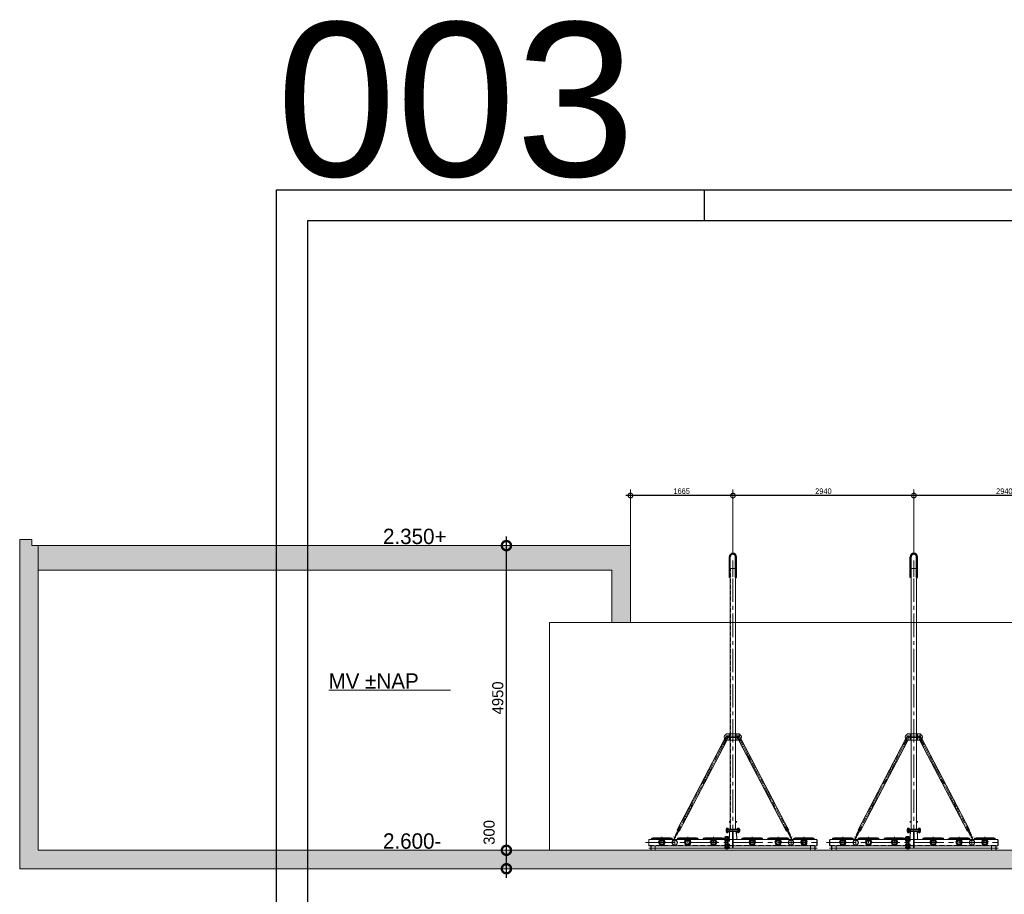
# Model space of a CAD drawing. Extents: x 928609 to 993508, y -1024491 to -979674.
# Tile 15 of 39: x 928609 to 944609, y -993885 to -979674. Entities that reach past the tile are written whole.
import ezdxf

# ---------------------------------------------------------------- set-up
doc = ezdxf.new("R2010")
doc.units = 0
for name, pattern in [('CENTER', [50.8, 31.75, -6.35, 6.35, -6.35]), ('CENTER2', [28.575, 19.05, -3.175, 3.175, -3.175]), ('HIDDEN2', [4.7625, 3.175, -1.5875])]:
    doc.linetypes.add(name, pattern=pattern)
doc.layers.get('0').update_dxf_attribs({"linetype": 'CONTINUOUS'})
doc.layers.get('Defpoints').update_dxf_attribs({"linetype": 'CONTINUOUS'})
for name, color, linetype, lineweight in [('25', 2, 'CONTINUOUS', 9), ('50', 7, 'CONTINUOUS', 9), ('hartkort', 12, 'CENTER2', 5), ('HKR300', 3, 'CONTINUOUS', 9), ('JAKOVIIVA', 6, 'CENTER', 9), ('maatvoering', 1, 'CONTINUOUS', 5), ('MEMBRANE', 7, 'CONTINUOUS', 9), ('PUTKI90', 4, 'CONTINUOUS', 9), ('RENGAS', 7, 'CONTINUOUS', 9), ('streepkort', 253, 'HIDDEN2', 5)]:
    doc.layers.add(name, color=color, linetype=linetype, lineweight=lineweight)
for name, color, linetype in [('Beluchtingstank', 253, 'CONTINUOUS'), ('INSTALLATIE', 6, 'CONTINUOUS'), ('KADER', 1, 'CONTINUOUS'), ('MAAT', 10, 'CONTINUOUS'), ('TEKST', 4, 'CONTINUOUS')]:
    doc.layers.add(name, color=color, linetype=linetype)
doc.styles.add('MEM01111', font='ARIAL.TTF')
doc.styles.add('TAUW-ISOCP', font='tcb_isocp.shx')
doc.dimstyles.new('tzu18-dot_^100', dxfattribs={"dimscale": 100, "dimtxt": 1.8, "dimasz": 3, "dimexe": 2, "dimexo": 0, "dimgap": 0.5, "dimtad": 1, "dimzin": 0, "dimdsep": 46, "dimtxsty": 'TAUW-ISOCP', "dimblk": 'DOTSMALL', "dimcen": 2, "dimdle": 1.5, "dimclre": 8, "dimazin": 0, "dimtp": 1, "dimtm": 1, "dimtfac": 1, "dimtix": 1, "dimtmove": 1, "dimatfit": 3, "dimldrblk": 'DOTSMALL', "dimfxl": 1, "dimtvp": 0.5, "dimtolj": 1, "dimtzin": 0, "dimlwd": -1, "dimlwe": 5, "dimarcsym": 0})
pattern_1 = [(45, (-175.0766, -845.5357), (-2.245064, 2.245064), [])]
pattern_2 = [(45, (-175.0766, -876.5876), (-2.245064, 2.245064), [])]
pattern_3 = [(45, (-175.0766, -876.5876), (-1.767767, 1.767767), [])]

# ---------------------------------------------------------------- blocks, each defined once
blk = doc.blocks.new('A0_KADER')
at = {"layer": 'KADER'}
blk.add_line((139, 841), (139, 831), dxfattribs=at)
at = {"layer": 'KADER', "color": 110}
blk.add_lwpolyline([(0, 0), (0, 841), (1189, 841), (1189, 0)], close=True, dxfattribs=at)
at = {"layer": 'KADER'}
blk.add_lwpolyline([(10, 10), (1179, 10), (1179, 831), (10, 831)], close=True, dxfattribs=at)
blk = doc.blocks.new('_DotSmall')
at = {"color": 0, "linetype": 'ByBlock', "const_width": 0.5}
blk.add_lwpolyline([(-0.0625, 0, 1), (0.0625, 0, 1)], format="xyb", close=True, dxfattribs=at)
blk = doc.blocks.new('A$C7DCC26D2')
at = {"linetype": 'Continuous', "lineweight": 20}
h = blk.add_hatch(dxfattribs=at)
h.set_pattern_fill('ANSI31,_O', color=256)
h.set_pattern_definition(pattern_2)
h.paths.add_polyline_path([(7, 72), (0, 72), (0, 70), (7, 70)])
h.paths.add_polyline_path([(0, 72), (-7, 72), (-7, 70), (0, 70)])
h = blk.add_hatch(color=256, dxfattribs=at)
h.dxf.hatch_style = 1
h.paths.add_polyline_path([(-6, 58, 1), (6, 58, 1)])
h.paths.add_polyline_path([(-5, 53, 1), (-7, 53, 0.376647), (-6, 53, -0.001738), (-6, 53, 0.314666)])
h.paths.add_polyline_path([(7, 53, 1), (5, 53, 0.325994), (6, 53, -0.001437), (6, 53, 0.389116)])
at = {"layer": 'HKR300', "linetype": 'Continuous', "lineweight": 20}
h = blk.add_hatch(dxfattribs=at)
h.set_pattern_fill('ANSI31,_O', color=256)
h.set_pattern_definition(pattern_2)
h.paths.add_polyline_path([(-156, 71), (-143, 71), (-143, 75), (-157, 73, 0.081922), (-158, 73), (-166, 70, 0.311205), (-168, 67), (-168, 55), (-166, 55), (-166, 63), (-160, 63), (-160, 55), (-153, 55), (-153, 58, 0.414214), (-154, 59), (-156, 59, -0.414214), (-156, 60)])
h.paths.add_polyline_path([(-160, 68), (-160, 65), (-166, 65), (-166, 66)], flags=16)
h.paths.add_polyline_path([(158, 73, 0.081922), (157, 73), (143, 75), (143, 71), (156, 71), (156, 60, -0.414214), (156, 59), (154, 59, 0.414214), (153, 58), (153, 55), (159, 55), (159, 63), (166, 63), (166, 55), (168, 55), (168, 67, 0.311205), (166, 70)])
h.paths.add_polyline_path([(159, 68), (166, 66), (166, 65), (159, 65)], flags=16)
h = blk.add_hatch(dxfattribs=at)
h.set_pattern_fill('ANSI31,_O', color=256, scale=0.8, angle=45)
h.set_pattern_definition([(90, (-175.0766, -876.5876), (-2.54, 4e-16), [])])
h.paths.add_polyline_path([(-137, 72, -0.149451), (-132, 73), (-132, 75), (-137, 75), (-143, 71), (-150, 71, 0.236126), (-154, 67), (-154, 65), (-152, 65), (-152, 67, -0.201712), (-150, 69), (-146, 69, -0.195694), (-144, 67)])
h.paths.add_polyline_path([(150, 71), (143, 71), (143, 71), (137, 75), (132, 75), (132, 73, -0.149451), (137, 72), (144, 67, -0.195694), (146, 69), (150, 69, -0.201712), (152, 67), (152, 65), (154, 65), (154, 67, 0.236126)])
at = {"layer": 'MEMBRANE', "linetype": 'Continuous', "lineweight": 20}
h = blk.add_hatch(dxfattribs=at)
h.set_pattern_fill('ANSI31', color=256, style=0)
h.set_pattern_definition([(45, (-175.0766, -806.8603), (-2.245064, 2.245064), [])])
h.paths.add_polyline_path([(132, 72, -0.149451), (136, 70), (144, 65), (144, 65, 0.284171), (146, 62, -0.541229), (147, 62, 2.106948), (145, 67), (137, 72, 0.149451), (132, 73), (-132, 73, 0.149451), (-137, 72), (-144, 67), (-145, 67, 2.106948), (-147, 62, -0.541229), (-146, 62, 0.284171), (-144, 65), (-136, 70, -0.149451), (-132, 72)])
at = {"layer": 'RENGAS', "lineweight": 20}
h = blk.add_hatch(dxfattribs=at)
h.set_pattern_fill('ANSI31', color=256, scale=20, style=0)
h.set_pattern_definition(pattern_3)
h.paths.add_polyline_path([(136, 70, 0.149451), (132, 72), (13, 72, 0.414214), (12, 71), (12, 52), (15, 52), (15, 68, -0.414214), (16, 69), (133, 69, -0.149451), (134, 69), (141, 64, 0.403756), (150, 58), (150, 55), (152, 55), (152, 58, -0.414214), (153, 59), (156, 59, 0.414214), (156, 60), (156, 62), (154, 63), (151, 63, -0.316988), (147, 61, 0.129742), (147, 62, -0.055989), (146, 62, 0.129742), (146, 62, -0.292964), (144, 65)])
h.paths.add_polyline_path([(-12, 71, 0.414214), (-13, 72), (-132, 72, 0.149451), (-136, 70), (-144, 65, -0.292964), (-146, 62, 0.129742), (-146, 62, -0.055989), (-147, 62, 0.129742), (-147, 61, -0.316988), (-151, 63), (-154, 63), (-156, 62), (-156, 60, 0.414214), (-156, 59), (-154, 59), (-153, 59, -0.414214), (-152, 58), (-152, 55), (-150, 55), (-150, 58, 0.403756), (-141, 64), (-134, 69, -0.149451), (-133, 69), (-16, 69, -0.414214), (-15, 68), (-15, 54), (-12, 55)])
at = {"layer": 'RENGAS', "linetype": 'Continuous', "lineweight": 20}
h = blk.add_hatch(dxfattribs=at)
h.set_pattern_fill('ANSI31', color=256, scale=0.8, angle=10, style=0)
h.set_pattern_definition([(55, (-175.0766, -845.5357), (-2.080646, 1.456884), [])])
h.paths.add_polyline_path([(48, 0), (52, 16, 0.414214), (48, 19), (44, 19), (44, 16), (49, 17, -0.414214), (50, 16), (50, 15, -0.233878), (50, 14), (45, 0, -0.414214), (0, -45), (0, -48, 0.414214)])
h.paths.add_polyline_path([(-45, 0), (-50, 14, -0.233878), (-50, 15), (-50, 16, -0.414214), (-49, 17), (-44, 16), (-44, 19), (-48, 19, 0.414214), (-52, 16), (-48, 0, 0.414214), (0, -48), (0, -45, -0.414214)])
h = blk.add_hatch(dxfattribs=at)
h.set_pattern_fill('ANSI31', color=256, style=0)
h.set_pattern_definition(pattern_1)
h.paths.add_polyline_path([(-5, 41), (-5, 45, 0.945824), (0, -45), (0, -41, -0.940667)])
h.paths.add_polyline_path([(5, 45), (5, 41, -0.940667), (0, -41), (0, -45, 0.945824)])
h = blk.add_hatch(dxfattribs=at)
h.set_pattern_fill('ANSI31', color=256, style=0)
h.set_pattern_definition(pattern_1)
h.paths.add_polyline_path([(-44, 8, -0.057704), (-41, 18), (-41, 69), (-44, 69)])
h.paths.add_polyline_path([(41, 18, -0.057704), (44, 8), (44, 69), (41, 69)])
at = {"layer": 'RENGAS', "lineweight": 20}
h = blk.add_hatch(dxfattribs=at)
h.set_pattern_fill('ANSI31', color=256, scale=20, style=0)
h.set_pattern_definition(pattern_3)
h.paths.add_polyline_path([(5, 49), (5, 49), (5, 46, -0.068269), (15, 44), (15, 52), (12, 52), (12, 48, 0.03535)])
h.paths.add_polyline_path([(-5, 49), (-5, 49, 0.03535), (-12, 48), (-12, 55), (-15, 54), (-15, 44, -0.068269), (-5, 46)])
h = blk.add_hatch(dxfattribs=at)
h.set_pattern_fill('ANSI31', color=256, style=0)
h.set_pattern_definition([(45, (-175.07664, -876.58759), (-0.088388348, 0.088388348), [])])
h.paths.add_polyline_path([(8, 44, -0.340936), (8, 45, -1), (9, 45, -0.268722), (9, 44, -0.037083), (15, 42), (15, 44, 0.068269), (5, 46), (5, 45, -0.01677)])
h.paths.add_polyline_path([(-5, 45), (-5, 46, 0.068269), (-15, 44), (-15, 42, -0.057186)])
at = {"lineweight": 20}
for points in [[(-137, 75), (-143, 71)], [(137, 75), (143, 71)]]:
    blk.add_lwpolyline(points, dxfattribs=at)
at = {"layer": 'HKR300', "lineweight": 20}
for p, q in [((-166, 55), (-168, 55)), ((-160, 68), (-166, 66)), ((-166, 65), (-166, 66)), ((-166, 55), (-166, 63)), ((-160, 65), (-160, 68)), ((-160, 55), (-160, 63)), ((-153, 55), (-160, 55)), ((-143, 71), (-143, 75)), ((143, 71), (143, 75)), ((153, 55), (159, 55)), ((159, 68), (166, 66)), ((159, 65), (159, 68)), ((159, 55), (159, 63)), ((166, 65), (166, 66)), ((166, 55), (166, 63)), ((166, 55), (168, 55))]:
    blk.add_line(p, q, dxfattribs=at)
for points in [[(-168, 55), (-168, 67, -0.311205), (-166, 70), (-158, 73, -0.081922), (-157, 73), (-143, 75)], [(-153, 55), (-153, 58, 0.414214), (-154, 59), (-156, 59, -0.414214), (-156, 60), (-156, 71)], [(168, 55), (168, 67, 0.311205), (166, 70), (158, 73, 0.081922), (157, 73), (143, 75)], [(153, 55), (153, 58, -0.414214), (154, 59), (156, 59, 0.414214), (156, 60), (156, 71)]]:
    blk.add_lwpolyline(points, format="xyb", dxfattribs=at)
for points in [[(-160, 65), (-166, 65)], [(-160, 63), (-166, 63)], [(-166, 55), (-44, 55)], [(-143, 71), (-156, 71)], [(168, 55), (44, 55)], [(143, 71), (156, 71)], [(159, 65), (166, 65)], [(159, 63), (166, 63)]]:
    blk.add_lwpolyline(points, dxfattribs=at)
for centre, radius, start, end in [((-1, 9), 37.8, 95.3916, 111.0135), ((0, 0), 45, 96.3794, 109.4712), ((1, 9), 37.8, 68.9865, 84.6084), ((0, 0), 45, 70.5288, 83.6206)]:
    blk.add_arc(centre, radius, start, end, dxfattribs=at)
at = {"layer": 'JAKOVIIVA', "lineweight": 20}
blk.add_line((0, -55), (0, 95), dxfattribs=at)
at = {"layer": 'MEMBRANE', "lineweight": 20}
for p, q in [((-145, 67), (-137, 72)), ((-144, 65), (-136, 70)), ((-132, 73), (132, 73)), ((-132, 72), (132, 72)), ((-7, 70), (7, 70)), ((-2, 68), (-2, 70)), ((-2, 68), (2, 68)), ((2, 68), (2, 70)), ((144, 65), (136, 70)), ((145, 67), (137, 72))]:
    blk.add_line(p, q, dxfattribs=at)
for centre, radius, start, end in [((-148, 65), 3.75, 22.6692, 357.3823), ((-132, 64), 9.5, 90, 124), ((-132, 64), 8, 90, 124), ((132, 64), 9.5, 56, 90), ((132, 64), 8, 56, 90), ((148, 65), 3.75, 182.6177, 157.3308)]:
    blk.add_arc(centre, radius, start, end, dxfattribs=at)
at = {"layer": 'PUTKI90', "lineweight": 20}
for p, q in [((-156, 62), (-154, 63)), ((-156, 60), (-156, 62)), ((-153, 59), (-156, 59)), ((-152, 55), (-152, 58)), ((-150, 55), (-152, 55)), ((-144, 65), (-136, 70)), ((-141, 64), (-134, 69)), ((-133, 69), (-16, 69)), ((-132, 72), (-13, 72)), ((-15, 42), (-15, 68)), ((-12, 48), (-12, 71)), ((-8, 48), (-8, 72)), ((-7, 53), (-7, 72)), ((7, 53), (7, 72)), ((8, 48), (8, 72)), ((12, 48), (12, 71)), ((13, 72), (132, 72)), ((15, 42), (15, 68)), ((16, 69), (133, 69)), ((141, 64), (134, 69)), ((144, 65), (136, 70)), ((150, 55), (152, 55)), ((152, 55), (152, 58)), ((153, 59), (156, 59)), ((156, 62), (154, 63)), ((156, 60), (156, 62))]:
    blk.add_line(p, q, dxfattribs=at)
for points in [[(-154, 63), (-151, 63)], [(-150, 55), (-150, 58)], [(-5, 49), (5, 49)], [(150, 55), (150, 58)], [(154, 63), (151, 63)]]:
    blk.add_lwpolyline(points, dxfattribs=at)
for centre, radius, start, end in [((-156, 60), 1, 180, 270), ((-153, 58), 1, 0, 90), ((-148, 65), 4, 210, 280.352), ((-148, 65), 7, 257.6264, 345.5731), ((-147, 61), 0.5, 21.1019, 193.9353), ((-148, 65), 4, 294.6852, 0), ((-132, 64), 8, 90, 124), ((-133, 68), 1, 90, 124), ((-16, 68), 1, 0, 90), ((-13, 71), 1, 0, 90), ((0, 1), 48, 96.3794, 104.4775), ((0, 0), 53, 93.6934, 98.4629), ((0, 0), 53, 81.5371, 86.3066), ((0, 1), 48, 75.5225, 83.6206), ((13, 71), 1, 90, 180), ((16, 68), 1, 90, 180), ((132, 64), 8, 56, 90), ((133, 68), 1, 56, 90), ((148, 65), 7, 194.4269, 282.3736), ((148, 65), 4, 180, 245.3148), ((147, 61), 0.5, 346.0647, 158.8981), ((148, 65), 4, 259.648, 330), ((153, 58), 1, 90, 180), ((156, 60), 1, 270, 0)]:
    blk.add_arc(centre, radius, start, end, dxfattribs=at)
at = {"layer": 'RENGAS', "lineweight": 20}
for p, q in [((-154, 65), (-154, 67)), ((-143, 71), (-150, 71)), ((-144, 67), (-137, 72)), ((-5, 37), (-5, 49)), ((-5, 37), (5, 37)), ((5, 37), (5, 49)), ((144, 67), (137, 72)), ((143, 71), (150, 71)), ((154, 65), (154, 67))]:
    blk.add_line(p, q, dxfattribs=at)
at = {"layer": 'RENGAS', "color": 2, "lineweight": 20}
for p, q in [((-49, 17), (-44, 16)), ((-48, 19), (-44, 19)), ((-48, 19), (-44, 19)), ((48, 19), (44, 19)), ((48, 19), (44, 19)), ((49, 17), (44, 16))]:
    blk.add_line(p, q, dxfattribs=at)
at = {"layer": 'RENGAS', "lineweight": 20}
for points in [[(-152, 65), (-154, 65)], [(-152, 67), (-152, 65)], [(-146, 69), (-150, 69)], [(-132, 75), (-132, 73)], [(132, 75), (132, 73)], [(146, 69), (150, 69)], [(152, 67), (152, 65)], [(152, 65), (154, 65)]]:
    blk.add_lwpolyline(points, dxfattribs=at)
at = {"layer": 'RENGAS', "color": 2, "lineweight": 20}
for points in [[(-137, 75), (137, 75)], [(-48, 0), (-52, 16)], [(-45, 0), (-50, 15)], [(-44, 8), (-44, 69)], [(-41, 18), (-41, 69)], [(41, 18), (41, 69)], [(44, 8), (44, 69)], [(45, 0), (50, 15)], [(48, 0), (52, 16)]]:
    blk.add_lwpolyline(points, dxfattribs=at)
for points in [[(-50, 16), (-50, 15, 0.414214), (-49, 14), (-44, 13)], [(50, 16), (50, 15, -0.414214), (49, 14), (44, 13)]]:
    blk.add_lwpolyline(points, format="xyb", dxfattribs=at)
at = {"layer": 'RENGAS', "lineweight": 20}
for centre, radius in [((-6, 53), 0.773), ((0, 58), 6), ((6, 53), 0.773)]:
    blk.add_circle(centre, radius, dxfattribs=at)
for centre, radius, start, end in [((-148, 65), 5.85, 108.4287, 161.5713), ((-148, 65), 4.05, 112.1916, 157.8084), ((-148, 65), 4.05, 23.5184, 67.8084), ((-132, 64), 9.5, 90, 124), ((132, 64), 9.5, 56, 90), ((148, 65), 4.05, 112.1916, 156.4816), ((148, 65), 5.85, 18.4287, 71.5713), ((148, 65), 4.05, 22.1916, 67.8084)]:
    blk.add_arc(centre, radius, start, end, dxfattribs=at)
at = {"layer": 'RENGAS', "color": 2, "lineweight": 20}
for centre, radius, start, end in [((-49, 16), 3.5, 81.5849, 171.5849), ((-49, 16), 1, 81.5849, 171.5849), ((0, 0), 47.5, 180, 0), ((0, 0), 45, 96.3794, 83.6206), ((0, 0), 41, 97.0047, 82.9953), ((49, 16), 3.5, 8.4151, 98.4151), ((49, 16), 1, 8.4151, 98.4151)]:
    blk.add_arc(centre, radius, start, end, dxfattribs=at)
at = {"lineweight": 20, "xscale": 12.50000000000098, "yscale": 12.5, "zscale": 12.5, "rotation": 18.00006874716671}
blk.add_blockref('_DotSmall', (-34, -31), dxfattribs=at)
blk = doc.blocks.new('flens nw80 vk100 zaz')
at = {"layer": '50', "ltscale": 20}
blk.add_lwpolyline([(-10, -100), (10, -100), (10, 100), (-10, 100)], close=True, dxfattribs=at)
at = {"layer": 'hartkort', "ltscale": 2}
for p, q in [((-15, 80), (15, 80)), ((-10, 0), (10, 0)), ((-15, -80), (15, -80))]:
    blk.add_line(p, q, dxfattribs=at)
at = {"layer": 'streepkort', "ltscale": 2}
for p, q in [((-10, 51.5), (10, 51.5)), ((-10, -51.5), (10, -51.5))]:
    blk.add_line(p, q, dxfattribs=at)
blk = doc.blocks.new('platen 60 zijaanzicht achter def')
at = {"layer": '25', "ltscale": 5}
for p, q in [((-934, -4329), (-893, -4250)), ((-919, -4336), (-878, -4258)), ((919, -4336), (878, -4258)), ((934, -4329), (893, -4250))]:
    blk.add_line(p, q, dxfattribs=at)
at = {"layer": '25', "ltscale": 25}
for p, q in [((-97, -4291), (-97, -4295)), ((-83, -4291), (-83, -4295)), ((83, -4291), (83, -4295)), ((97, -4291), (97, -4295)), ((-62, -4366), (-58, -4366)), ((-62, -4380), (-58, -4380)), ((-62, -4412), (-58, -4412)), ((-62, -4425), (-58, -4425)), ((-62, -4481), (-58, -4481)), ((-62, -4494), (-58, -4494)), ((-62, -4526), (-58, -4526)), ((-62, -4540), (-58, -4540))]:
    blk.add_line(p, q, dxfattribs=at)
at = {"layer": '50', "ltscale": 20}
for p, q in [((-44, -4233), (-44, 0)), ((-44, 0), (44, 0)), ((44, 0), (44, -4233)), ((-57, -4125), (-57, -4103)), ((57, -4103), (57, -4125)), ((-110, -4253), (-110, -4233)), ((-110, -4233), (110, -4233)), ((110, -4253), (-110, -4253)), ((110, -4233), (110, -4253))]:
    blk.add_line(p, q, dxfattribs=at)
at = {"layer": '50', "ltscale": 25}
for p, q in [((-62, -2686), (62, -2686)), ((101, -2786), (101, -2686)), ((-62, -2726), (62, -2726)), ((-62, -2746), (62, -2746)), ((-62, -2786), (62, -2786)), ((-110, -4253), (110, -4253)), ((-110, -4273), (-110, -4253)), ((110, -4273), (-110, -4273)), ((-105, -4233), (-105, -4230)), ((-105, -4230), (-75, -4230)), ((-75, -4233), (-105, -4233)), ((-105, -4276), (-105, -4273)), ((-105, -4273), (-75, -4273)), ((-75, -4276), (-105, -4276)), ((-104, -4221), (-104, -4230)), ((-104, -4230), (-76, -4230)), ((-104, -4290), (-104, -4277)), ((-80, -4220), (-100, -4220)), ((-100, -4276), (-80, -4276)), ((-100, -4291), (-80, -4291)), ((-98, -4291), (-98, -4294)), ((-98, -4294), (-97, -4295)), ((-98, -4294), (-82, -4294)), ((-97, -4230), (-97, -4221)), ((-97, -4290), (-97, -4277)), ((-97, -4295), (-83, -4295)), ((-83, -4230), (-83, -4221)), ((-83, -4290), (-83, -4277)), ((-83, -4295), (-82, -4294)), ((-82, -4294), (-82, -4291)), ((-76, -4230), (-76, -4221)), ((-76, -4290), (-76, -4277)), ((-75, -4230), (-75, -4233)), ((-75, -4273), (-75, -4276)), ((-57, -4273), (-62, -4403)), ((-57, -4233), (-57, -4273)), ((-54, -4233), (-54, -4273)), ((-5, -4543), (-5, -4273)), ((5, -4543), (5, -4273)), ((57, -4273), (62, -4403)), ((75, -4233), (75, -4230)), ((75, -4230), (105, -4230)), ((105, -4233), (75, -4233)), ((75, -4276), (75, -4273)), ((75, -4273), (105, -4273)), ((105, -4276), (75, -4276)), ((76, -4221), (76, -4230)), ((76, -4230), (104, -4230)), ((76, -4290), (76, -4277)), ((100, -4220), (80, -4220)), ((80, -4276), (100, -4276)), ((80, -4291), (100, -4291)), ((82, -4291), (82, -4294)), ((82, -4294), (83, -4295)), ((82, -4294), (98, -4294)), ((83, -4230), (83, -4221)), ((83, -4290), (83, -4277)), ((83, -4295), (97, -4295)), ((97, -4230), (97, -4221)), ((97, -4290), (97, -4277)), ((97, -4295), (98, -4294)), ((98, -4294), (98, -4291)), ((104, -4230), (104, -4221)), ((104, -4290), (104, -4277)), ((105, -4230), (105, -4233)), ((105, -4273), (105, -4276)), ((110, -4253), (110, -4273)), ((-1365, -4406), (-1368, -4406)), ((-1368, -4406), (-1368, -4500)), ((-1365, -4403), (-40, -4403)), ((-1365, -4403), (-1365, -4503)), ((-953, -4403), (-958, -4400)), ((-952, -4387), (-957, -4384)), ((-925, -4350), (-931, -4347)), ((-133, -4363), (-133, -4383)), ((-133, -4408), (-133, -4429)), ((-133, -4477), (-133, -4498)), ((-123, -4359), (-132, -4359)), ((-123, -4366), (-132, -4366)), ((-123, -4380), (-132, -4380)), ((-132, -4387), (-123, -4387)), ((-123, -4405), (-132, -4405)), ((-123, -4412), (-132, -4412)), ((-123, -4425), (-132, -4425)), ((-132, -4432), (-123, -4432)), ((-123, -4474), (-132, -4474)), ((-123, -4388), (-123, -4358)), ((-123, -4358), (-120, -4358)), ((-123, -4387), (-123, -4359)), ((-120, -4388), (-123, -4388)), ((-123, -4434), (-123, -4404)), ((-123, -4404), (-120, -4404)), ((-123, -4432), (-123, -4405)), ((-120, -4434), (-123, -4434)), ((-123, -4502), (-123, -4472)), ((-123, -4472), (-120, -4472)), ((-123, -4501), (-123, -4474)), ((-120, -4358), (-120, -4388)), ((-120, -4404), (-120, -4434)), ((-120, -4472), (-120, -4502)), ((-80, -4388), (-80, -4358)), ((-80, -4358), (-77, -4358)), ((-77, -4388), (-80, -4388)), ((-80, -4434), (-80, -4404)), ((-80, -4404), (-77, -4404)), ((-77, -4434), (-80, -4434)), ((-80, -4502), (-80, -4472)), ((-80, -4472), (-77, -4472)), ((-77, -4358), (-77, -4388)), ((-77, -4383), (-77, -4363)), ((-77, -4404), (-77, -4434)), ((-77, -4429), (-77, -4408)), ((-77, -4472), (-77, -4502)), ((-77, -4498), (-77, -4477)), ((-63, -4359), (-76, -4359)), ((-63, -4366), (-76, -4366)), ((-63, -4380), (-76, -4380)), ((-63, -4387), (-76, -4387)), ((-63, -4405), (-76, -4405)), ((-63, -4412), (-76, -4412)), ((-63, -4425), (-76, -4425)), ((-63, -4432), (-76, -4432)), ((-63, -4474), (-76, -4474)), ((-62, -4383), (-62, -4363)), ((-59, -4365), (-62, -4365)), ((-62, -4381), (-59, -4381)), ((-62, -4429), (-62, -4408)), ((-59, -4411), (-62, -4411)), ((-62, -4427), (-59, -4427)), ((-62, -4498), (-62, -4477)), ((-59, -4479), (-62, -4479)), ((-58, -4366), (-59, -4365)), ((-59, -4381), (-59, -4365)), ((-59, -4381), (-58, -4380)), ((-58, -4412), (-59, -4411)), ((-59, -4427), (-59, -4411)), ((-59, -4427), (-58, -4425)), ((-58, -4481), (-59, -4479)), ((-59, -4495), (-59, -4479)), ((-58, -4380), (-58, -4366)), ((-58, -4425), (-58, -4412)), ((-40, -4403), (-5, -4403)), ((5, -4403), (1365, -4403)), ((925, -4350), (931, -4347)), ((952, -4387), (957, -4384)), ((953, -4403), (958, -4400)), ((1365, -4403), (1365, -4503)), ((1365, -4406), (1368, -4406)), ((1368, -4406), (1368, -4500)), ((-1368, -4500), (-1365, -4500)), ((-1368, -4543), (1368, -4543)), ((-1365, -4503), (-5, -4503)), ((-133, -4523), (-133, -4543)), ((-123, -4481), (-132, -4481)), ((-123, -4494), (-132, -4494)), ((-132, -4501), (-123, -4501)), ((-123, -4519), (-132, -4519)), ((-123, -4526), (-132, -4526)), ((-123, -4540), (-132, -4540)), ((-132, -4547), (-123, -4547)), ((-120, -4502), (-123, -4502)), ((-123, -4548), (-123, -4518)), ((-123, -4518), (-120, -4518)), ((-123, -4547), (-123, -4519)), ((-120, -4548), (-123, -4548)), ((-120, -4518), (-120, -4548)), ((-77, -4502), (-80, -4502)), ((-80, -4548), (-80, -4518)), ((-80, -4518), (-77, -4518)), ((-77, -4548), (-80, -4548)), ((-77, -4518), (-77, -4548)), ((-77, -4543), (-77, -4523)), ((-63, -4481), (-76, -4481)), ((-63, -4494), (-76, -4494)), ((-63, -4501), (-76, -4501)), ((-63, -4519), (-76, -4519)), ((-63, -4526), (-76, -4526)), ((-63, -4540), (-76, -4540)), ((-63, -4547), (-76, -4547)), ((-62, -4495), (-59, -4495)), ((-62, -4543), (-62, -4523)), ((-59, -4525), (-62, -4525)), ((-62, -4541), (-59, -4541)), ((-59, -4495), (-58, -4494)), ((-58, -4526), (-59, -4525)), ((-59, -4541), (-59, -4525)), ((-59, -4541), (-58, -4540)), ((-58, -4494), (-58, -4481)), ((-58, -4540), (-58, -4526)), ((5, -4503), (1365, -4503)), ((1368, -4500), (1365, -4500))]:
    blk.add_line(p, q, dxfattribs=at)
at = {"layer": '50', "ltscale": 5}
for p, q in [((-904, -4244), (-141, -2783)), ((-866, -4263), (-103, -2803)), ((-141, -2783), (-103, -2803)), ((-110, -2727), (-140, -2784)), ((-138, -2780), (-103, -2799)), ((-75, -2746), (-105, -2802)), ((75, -2746), (105, -2802)), ((138, -2780), (103, -2799)), ((141, -2783), (103, -2803)), ((866, -4263), (103, -2803)), ((110, -2727), (140, -2784)), ((904, -4244), (141, -2783)), ((-960, -4403), (-905, -4298)), ((-957, -4384), (-911, -4296)), ((-952, -4387), (-905, -4298)), ((-935, -4327), (-872, -4207)), ((-917, -4336), (-876, -4258)), ((-911, -4296), (-905, -4298)), ((-904, -4244), (-907, -4249)), ((-907, -4249), (-869, -4269)), ((-904, -4244), (-866, -4263)), ((-869, -4269), (-866, -4263)), ((904, -4244), (866, -4263)), ((869, -4269), (866, -4263)), ((907, -4249), (869, -4269)), ((935, -4327), (872, -4207)), ((917, -4336), (876, -4258)), ((904, -4244), (907, -4249)), ((911, -4296), (905, -4298)), ((952, -4387), (905, -4298)), ((960, -4403), (905, -4298)), ((957, -4384), (911, -4296)), ((-953, -4403), (-925, -4350)), ((-935, -4327), (-934, -4329)), ((-935, -4327), (-917, -4336)), ((-935, -4327), (-934, -4329)), ((-935, -4327), (-917, -4336)), ((-934, -4329), (-919, -4336)), ((-934, -4329), (-919, -4336)), ((-919, -4336), (-917, -4336)), ((-919, -4336), (-917, -4336)), ((935, -4327), (917, -4336)), ((935, -4327), (917, -4336)), ((919, -4336), (917, -4336)), ((919, -4336), (917, -4336)), ((934, -4329), (919, -4336)), ((934, -4329), (919, -4336)), ((953, -4403), (925, -4350)), ((935, -4327), (934, -4329)), ((935, -4327), (934, -4329))]:
    blk.add_line(p, q, dxfattribs=at)
at = {"layer": '50', "ltscale": 25}
for points in [[(-103, -2686), (-135, -2719, 0.414214), (-135, -2754), (-103, -2786), (-62, -2786), (-62, -2781), (-62, -2691), (-62, -2686)], [(103, -2686), (135, -2719, -0.414214), (135, -2754), (103, -2786), (62, -2786), (62, -2781), (62, -2691), (62, -2686)]]:
    blk.add_lwpolyline(points, format="xyb", close=True, dxfattribs=at)
for points in [[(-1336, -4578), (-1261, -4578), (-1261, -4503), (-1336, -4503)], [(1336, -4578), (1261, -4578), (1261, -4503), (1336, -4503)]]:
    blk.add_lwpolyline(points, close=True, dxfattribs=at)
for centre, radius in [((-93, -2736), 10), ((-93, -2736), 10), ((-93, -2736), 10), ((-93, -2736), 10), ((93, -2736), 10), ((93, -2736), 10), ((93, -2736), 10), ((93, -2736), 10), ((-1155, -4453), 30), ((-1155, -4453), 30), ((-945, -4453), 44.5), ((-945, -4453), 41.4), ((-945, -4454), 40), ((-735, -4453), 30), ((-315, -4453), 30), ((315, -4453), 30), ((735, -4453), 30), ((945, -4453), 44.5), ((945, -4453), 41.4), ((945, -4453), 40), ((945, -4454), 40), ((945, -4454), 40), ((1155, -4453), 30), ((1155, -4453), 30)]:
    blk.add_circle(centre, radius, dxfattribs=at)
for centre, radius, start, end in [((-93, -2736), 20, 332.4152, 152.4152), ((93, -2736), 20, 27.5848, 207.5848), ((-100, -4226), 5.64, 52.1211, 127.8789), ((-100, -4282), 5.64, 52.1211, 127.8789), ((-100, -4285), 5.64, 232.1211, 307.8789), ((-90, -4241), 20.8, 70.5288, 109.4712), ((-90, -4297), 20.8, 70.5288, 109.4712), ((-90, -4270), 20.8, 250.5288, 289.4712), ((-80, -4226), 5.64, 52.1211, 127.8789), ((-80, -4282), 5.64, 52.1211, 127.8789), ((-80, -4285), 5.64, 232.1211, 307.8789), ((80, -4226), 5.64, 52.1211, 127.8789), ((80, -4282), 5.64, 52.1211, 127.8789), ((80, -4285), 5.64, 232.1211, 307.8789), ((90, -4241), 20.8, 70.5288, 109.4712), ((90, -4297), 20.8, 70.5288, 109.4712), ((90, -4270), 20.8, 250.5288, 289.4712), ((100, -4226), 5.64, 52.1211, 127.8789), ((100, -4282), 5.64, 52.1211, 127.8789), ((100, -4285), 5.64, 232.1211, 307.8789), ((-127, -4363), 5.64, 142.1211, 217.8789), ((-112, -4373), 20.8, 160.5288, 199.4712), ((-127, -4383), 5.64, 142.1211, 217.8789), ((-127, -4408), 5.64, 142.1211, 217.8789), ((-112, -4419), 20.8, 160.5288, 199.4712), ((-127, -4429), 5.64, 142.1211, 217.8789), ((-127, -4477), 5.64, 142.1211, 217.8789), ((-71, -4363), 5.64, 142.1211, 217.8789), ((-56, -4373), 20.8, 160.5288, 199.4712), ((-71, -4383), 5.64, 142.1211, 217.8789), ((-71, -4408), 5.64, 142.1211, 217.8789), ((-56, -4419), 20.8, 160.5288, 199.4712), ((-71, -4429), 5.64, 142.1211, 217.8789), ((-71, -4477), 5.64, 142.1211, 217.8789), ((-68, -4363), 5.64, 322.1211, 37.8789), ((-83, -4373), 20.8, 340.5288, 19.4712), ((-68, -4383), 5.64, 322.1211, 37.8789), ((-68, -4408), 5.64, 322.1211, 37.8789), ((-83, -4419), 20.8, 340.5288, 19.4712), ((-68, -4429), 5.64, 322.1211, 37.8789), ((-68, -4477), 5.64, 322.1211, 37.8789), ((-112, -4487), 20.8, 160.5288, 199.4712), ((-127, -4498), 5.64, 142.1211, 217.8789), ((-127, -4523), 5.64, 142.1211, 217.8789), ((-112, -4533), 20.8, 160.5288, 199.4712), ((-127, -4543), 5.64, 142.1211, 217.8789), ((-56, -4487), 20.8, 160.5288, 199.4712), ((-71, -4498), 5.64, 142.1211, 217.8789), ((-71, -4523), 5.64, 142.1211, 217.8789), ((-56, -4533), 20.8, 160.5288, 199.4712), ((-71, -4543), 5.64, 142.1211, 217.8789), ((-83, -4487), 20.8, 340.5288, 19.4712), ((-68, -4498), 5.64, 322.1211, 37.8789), ((-68, -4523), 5.64, 322.1211, 37.8789), ((-83, -4533), 20.8, 340.5288, 19.4712), ((-68, -4543), 5.64, 322.1211, 37.8789)]:
    blk.add_arc(centre, radius, start, end, dxfattribs=at)
at = {"layer": 'hartkort', "ltscale": 20}
for p, q in [((0, -132), (0, 132)), ((0, -4543), (0, 127)), ((-90, -4260), (-90, -4226)), ((90, -4260), (90, -4226))]:
    blk.add_line(p, q, dxfattribs=at)
at = {"layer": 'hartkort', "ltscale": 5}
for p, q in [((-954, -4386), (-83, -2719)), ((954, -4386), (83, -2719))]:
    blk.add_line(p, q, dxfattribs=at)
at = {"layer": 'hartkort', "ltscale": 25}
for p, q in [((-90, -4246), (-90, -4280)), ((90, -4246), (90, -4280)), ((-1419, -4453), (1419, -4453)), ((-945, -4403), (-945, -4503)), ((-133, -4419), (-58, -4419)), ((945, -4402), (945, -4502)), ((-133, -4487), (-58, -4487))]:
    blk.add_line(p, q, dxfattribs=at)
at = {"layer": 'INSTALLATIE'}
for p, q in [((-58, -143), (-58, 189)), ((-44, -143), (-44, 189)), ((44, -143), (44, 189)), ((58, -143), (58, 189)), ((-44, -143), (-58, -143)), ((44, -143), (58, -143))]:
    blk.add_line(p, q, dxfattribs=at)
for radius in [58.5, 44.5]:
    blk.add_arc((0, 189), radius, 0, 180, dxfattribs=at)
at = {"layer": 'maatvoering', "ltscale": 5}
for p, q in [((-110, -2727), (-75, -2746)), ((-110, -2727), (-75, -2746)), ((-110, -2727), (-75, -2746)), ((110, -2727), (75, -2746)), ((110, -2727), (75, -2746)), ((-964, -4358), (-926, -4378)), ((964, -4358), (926, -4378))]:
    blk.add_line(p, q, dxfattribs=at)
at = {"layer": 'streepkort', "ltscale": 20}
for p, q in [((-41, -4233), (-41, 0)), ((41, 0), (41, -4233))]:
    blk.add_line(p, q, dxfattribs=at)
at = {"layer": 'streepkort', "ltscale": 5}
for p, q in [((-901, -4245), (-138, -2785)), ((-869, -4262), (-106, -2802)), ((869, -4262), (106, -2802)), ((901, -4245), (138, -2785)), ((-893, -4231), (-900, -4244)), ((-897, -4248), (-874, -4260)), ((-885, -4235), (-892, -4248)), ((-888, -4232), (-865, -4244)), ((-886, -4233), (-867, -4196)), ((-884, -4234), (-865, -4196)), ((-870, -4243), (-877, -4256)), ((-869, -4242), (-849, -4204)), ((-862, -4247), (-869, -4260)), ((-849, -4206), (-868, -4242)), ((-867, -4196), (-849, -4206)), ((-865, -4196), (-849, -4204)), ((-849, -4204), (-849, -4206)), ((865, -4196), (849, -4204)), ((867, -4196), (849, -4206)), ((849, -4204), (849, -4206)), ((869, -4242), (849, -4204)), ((849, -4206), (868, -4242)), ((862, -4247), (869, -4260)), ((867, -4196), (865, -4196)), ((884, -4234), (865, -4196)), ((888, -4232), (865, -4244)), ((886, -4233), (867, -4196)), ((870, -4243), (877, -4256)), ((897, -4248), (874, -4260)), ((885, -4235), (892, -4248)), ((893, -4231), (900, -4244))]:
    blk.add_line(p, q, dxfattribs=at)
at = {"layer": 'streepkort', "ltscale": 25}
for p, q in [((-98, -4233), (-98, -4273)), ((-98, -4258), (-97, -4260)), ((-98, -4260), (-82, -4260)), ((-97, -4260), (-97, -4273)), ((-82, -4258), (-83, -4260)), ((-83, -4260), (-83, -4273)), ((-82, -4233), (-82, -4273)), ((-54, -4273), (-59, -4403)), ((54, -4273), (59, -4403)), ((82, -4233), (82, -4273)), ((82, -4258), (83, -4260)), ((82, -4260), (98, -4260)), ((83, -4260), (83, -4273)), ((98, -4258), (97, -4260)), ((97, -4260), (97, -4273)), ((98, -4233), (98, -4273)), ((-952, -4375), (-947, -4378)), ((-942, -4381), (-947, -4378)), ((-943, -4358), (-938, -4361)), ((-932, -4363), (-938, -4361)), ((-120, -4365), (-80, -4365)), ((-120, -4381), (-80, -4381)), ((-120, -4411), (-80, -4411)), ((-120, -4427), (-80, -4427)), ((-120, -4479), (-80, -4479)), ((-95, -4365), (-93, -4366)), ((-95, -4381), (-93, -4380)), ((-95, -4411), (-93, -4412)), ((-95, -4427), (-93, -4425)), ((-95, -4479), (-93, -4481)), ((-93, -4381), (-93, -4365)), ((-93, -4366), (-80, -4366)), ((-93, -4380), (-80, -4380)), ((-93, -4427), (-93, -4411)), ((-93, -4412), (-80, -4412)), ((-93, -4425), (-80, -4425)), ((-93, -4495), (-93, -4479)), ((5, -4403), (-5, -4403)), ((932, -4363), (938, -4361)), ((943, -4358), (938, -4361)), ((942, -4381), (947, -4378)), ((952, -4375), (947, -4378)), ((-1368, -4500), (1368, -4500)), ((-1331, -4503), (-1331, -4578)), ((-120, -4495), (-80, -4495)), ((-120, -4525), (-80, -4525)), ((-120, -4541), (-80, -4541)), ((-95, -4495), (-93, -4494)), ((-95, -4525), (-93, -4526)), ((-95, -4541), (-93, -4540)), ((-93, -4481), (-80, -4481)), ((-93, -4494), (-80, -4494)), ((-93, -4541), (-93, -4525)), ((-93, -4526), (-80, -4526)), ((-93, -4540), (-80, -4540)), ((5, -4503), (-5, -4503)), ((1331, -4503), (1331, -4578))]:
    blk.add_line(p, q, dxfattribs=at)
at = {"layer": 'streepkort', "ltscale": 5}
for centre, radius, start, end in [((-893, -4241), 7.05, 204.5363, 280.294), ((-892, -4238), 7.05, 24.5363, 100.294), ((-873, -4231), 26, 222.9439, 261.8864), ((-889, -4261), 26, 42.9439, 81.8864), ((-870, -4253), 7.05, 204.5363, 280.294), ((-869, -4250), 7.05, 24.5363, 100.294), ((869, -4250), 7.05, 79.706, 155.4637), ((870, -4253), 7.05, 259.706, 335.4637), ((889, -4261), 26, 98.1136, 137.0561), ((873, -4231), 26, 278.1136, 317.0561), ((892, -4238), 7.05, 79.706, 155.4637), ((893, -4241), 7.05, 259.706, 335.4637)]:
    blk.add_arc(centre, radius, start, end, dxfattribs=at)
at = {"layer": 'hartkort', "ltscale": 25}
for name, p in [('A$C7DCC26D2', (-1155, -4453)), ('A$C7DCC26D2', (-735, -4453)), ('A$C7DCC26D2', (-315, -4453)), ('flens nw80 vk100 zaz', (-110, -4453)), ('flens nw80 vk100 zaz', (-90, -4453))]:
    blk.add_blockref(name, p, dxfattribs=at)
at = {"layer": 'hartkort', "ltscale": 25, "xscale": -1}
for p in [(315, -4453), (735, -4453), (1155, -4453)]:
    blk.add_blockref('A$C7DCC26D2', p, dxfattribs=at)
blk = doc.blocks.new('*D21')
at = {"layer": 'Defpoints', "color": 0}
for p in [(943139, -987406), (943139, -988345), (946079, -988345)]:
    blk.add_point(p, dxfattribs=at)
at = {"layer": 'MAAT', "color": 8, "lineweight": 5}
for p, q in [((943139, -988345), (943139, -987306)), ((946079, -988345), (946079, -987306))]:
    blk.add_line(p, q, dxfattribs=at)
at = {"layer": 'MAAT', "color": 0}
blk.add_line((946154, -987406), (943064, -987406), dxfattribs=at)
at = {"layer": 'MAAT', "color": 0, "xscale": 150, "yscale": 150, "zscale": 150, "rotation": 180}
blk.add_blockref('_DotSmall', (943139, -987406), dxfattribs=at)
at = {"layer": 'MAAT', "color": 0, "xscale": 150, "yscale": 150, "zscale": 150}
blk.add_blockref('_DotSmall', (946079, -987406), dxfattribs=at)
at = {"layer": 'MAAT', "color": 7, "insert": (944609, -987336), "char_height": 90, "attachment_point": 5, "style": 'TAUW-ISOCP'}
blk.add_mtext('\\A1;2940', dxfattribs=at)
blk = doc.blocks.new('*D22')
at = {"layer": 'Defpoints', "color": 0}
for p in [(940199, -987406), (940199, -988345), (943139, -988345)]:
    blk.add_point(p, dxfattribs=at)
at = {"layer": 'MAAT', "color": 8, "lineweight": 5}
for p, q in [((940199, -988345), (940199, -987306)), ((943139, -988345), (943139, -987306))]:
    blk.add_line(p, q, dxfattribs=at)
at = {"layer": 'MAAT', "color": 0}
blk.add_line((943214, -987406), (940124, -987406), dxfattribs=at)
at = {"layer": 'MAAT', "color": 0, "xscale": 150, "yscale": 150, "zscale": 150, "rotation": 180}
blk.add_blockref('_DotSmall', (940199, -987406), dxfattribs=at)
at = {"layer": 'MAAT', "color": 0, "xscale": 150, "yscale": 150, "zscale": 150}
blk.add_blockref('_DotSmall', (943139, -987406), dxfattribs=at)
at = {"layer": 'MAAT', "color": 7, "insert": (941669, -987336), "char_height": 90, "attachment_point": 5, "style": 'TAUW-ISOCP'}
blk.add_mtext('\\A1;2940', dxfattribs=at)
blk = doc.blocks.new('*D23')
at = {"layer": 'Defpoints', "color": 0}
for p in [(938534, -987406), (938534, -988220), (940199, -988345)]:
    blk.add_point(p, dxfattribs=at)
at = {"layer": 'MAAT', "color": 8, "lineweight": 5}
for p, q in [((938534, -988220), (938534, -987306)), ((940199, -988345), (940199, -987306))]:
    blk.add_line(p, q, dxfattribs=at)
at = {"layer": 'MAAT', "color": 0}
blk.add_line((940274, -987406), (938459, -987406), dxfattribs=at)
at = {"layer": 'MAAT', "color": 0, "xscale": 150, "yscale": 150, "zscale": 150, "rotation": 180}
blk.add_blockref('_DotSmall', (938534, -987406), dxfattribs=at)
at = {"layer": 'MAAT', "color": 0, "xscale": 150, "yscale": 150, "zscale": 150}
blk.add_blockref('_DotSmall', (940199, -987406), dxfattribs=at)
at = {"layer": 'MAAT', "color": 7, "insert": (939366, -987336), "char_height": 90, "attachment_point": 5, "style": 'TAUW-ISOCP'}
blk.add_mtext('\\A1;1665', dxfattribs=at)
blk = doc.blocks.new('*D32')
at = {"layer": 'Beluchtingstank', "color": 0}
blk.add_line((936518, -993620), (936518, -993020), dxfattribs=at)
at = {"layer": 'Beluchtingstank', "color": 8, "lineweight": 5}
for p, q in [((938171, -993170), (936318, -993170)), ((938188, -993470), (936318, -993470))]:
    blk.add_line(p, q, dxfattribs=at)
at = {"layer": 'Defpoints', "color": 0}
for p in [(936518, -993170), (938171, -993170), (938188, -993470)]:
    blk.add_point(p, dxfattribs=at)
at = {"layer": 'Beluchtingstank', "color": 0, "xscale": 300, "yscale": 300, "zscale": 300}
for p, rotation in [((936518, -993170), 90), ((936518, -993470), 270)]:
    blk.add_blockref('_DotSmall', p, dxfattribs=dict(at, rotation=rotation))
at = {"layer": 'Beluchtingstank', "color": 0, "lineweight": 9, "insert": (936238, -992880), "char_height": 180, "attachment_point": 5, "rotation": 90, "style": 'TAUW-ISOCP'}
blk.add_mtext('\\A1;300', dxfattribs=at)
blk = doc.blocks.new('*D33')
at = {"layer": 'Beluchtingstank', "color": 0}
blk.add_line((936518, -993320), (936518, -988070), dxfattribs=at)
at = {"layer": 'Beluchtingstank', "color": 8, "lineweight": 5}
for p, q in [((937844, -988220), (936318, -988220)), ((938171, -993170), (936318, -993170))]:
    blk.add_line(p, q, dxfattribs=at)
at = {"layer": 'Defpoints', "color": 0}
for p in [(936518, -988220), (937844, -988220), (938171, -993170)]:
    blk.add_point(p, dxfattribs=at)
at = {"layer": 'Beluchtingstank', "color": 0, "xscale": 300, "yscale": 300, "zscale": 300}
for p, rotation in [((936518, -988220), 90), ((936518, -993170), 270)]:
    blk.add_blockref('_DotSmall', p, dxfattribs=dict(at, rotation=rotation))
at = {"layer": 'Beluchtingstank', "color": 0, "lineweight": 9, "insert": (936378, -990695), "char_height": 180, "attachment_point": 5, "rotation": 90, "style": 'TAUW-ISOCP'}
blk.add_mtext('\\A1;4950', dxfattribs=at)

msp = doc.modelspace()

# ---------------------------------------------------------------- hatches: boundary and pattern name
at = {"layer": 'Beluchtingstank', "lineweight": 9}
h = msp.add_hatch(dxfattribs=at)
h.set_pattern_fill('AR-CONC', color=256, style=0)
h.set_pattern_definition([(50, (903136.97, -1019051.05), (182.18467, -15.93909), [19.05, -209.55]), (355, (903136.97, -1019051.05), (-35.24283, 191.05664), [15.24, -167.64]), (100.451, (903152.16, -1019052.38), (146.9425, 175.1167), [16.19, -178.09]), (46.1842, (903136.97, -1019000.25), (271.07904, -42.04233), [28.575, -314.325]), (96.6356, (903159.56, -1019003.76), (237.4042, 247.42556), [24.285, -267.135]), (351.184, (903136.97, -1019000.25), (237.4046, 247.4251), [22.86, -251.46]), (21, (903162.37, -1019012.95), (151.61488, -102.26552), [19.05, -209.55]), (326, (903162.37, -1019012.95), (61.80203, 184.18797), [15.24, -167.64]), (71.4514, (903175.01, -1019021.48), (213.4165, 81.92286), [16.19, -178.09]), (37.5, (903136.975, -1019051.05), (3.088603, 84.55504), [0, -165.608, 0, -170.18, 0, -168.275]), (7.5, (903136.975, -1019051.05), (66.81966, 100.180575), [0, -97.028, 0, -161.798, 0, -64.135]), (327.5, (903080.33, -1019051.05), (135.590595, -5.728744), [0, -63.5, 0, -198.12, 0, -262.89]), (317.5, (903054.93, -1019051.05), (148.12918, 25.42649), [0, -82.55, 0, -131.572, 0, -186.69])])
h.paths.add_polyline_path([(928908.387, -988220.096), (928808.805, -988220.096), (928808.805, -988120.096), (928608.805, -988120.096), (928608.805, -993470.096), (993508.387, -993470.096), (993508.387, -988920.096), (993208.387, -988920.096), (993208.387, -993170.096), (928908.387, -993170.096)])
h = msp.add_hatch(dxfattribs=at)
h.set_pattern_fill('AR-CONC', color=256, style=0)
h.set_pattern_definition([(50, (903136.97, -999016.3), (182.18467, -15.9391), [19.05, -209.55]), (355, (903136.97, -999016.3), (-35.2428, 191.0566), [15.24, -167.64]), (100.451, (903152.16, -999017.62), (146.9425, 175.1167), [16.19, -178.09]), (46.1842, (903136.97, -998965.5), (271.079, -42.0423), [28.575, -314.325]), (96.6356, (903159.56, -998969), (237.4042, 247.4256), [24.285, -267.135]), (351.184, (903136.97, -998965.5), (237.4046, 247.4251), [22.86, -251.46]), (21, (903162.37, -998978.2), (151.6149, -102.2655), [19.05, -209.55]), (326, (903162.37, -998978.2), (61.802, 184.188), [15.24, -167.64]), (71.4514, (903175.01, -998986.72), (213.4165, 81.92286), [16.19, -178.09]), (37.5, (903136.975, -999016.296), (3.0886, 84.55504), [0, -165.608, 0, -170.18, 0, -168.275]), (7.5, (903136.975, -999016.3), (66.81966, 100.18057), [0, -97.028, 0, -161.798, 0, -64.135]), (327.5, (903080.33, -999016.296), (135.5906, -5.72874), [0, -63.5, 0, -198.12, 0, -262.89]), (317.5, (903054.93, -999016.3), (148.1292, 25.4265), [0, -82.55, 0, -131.572, 0, -186.69])])
h.paths.add_polyline_path([(938533.596, -988220.096), (928908.387, -988220.096), (928908.387, -988620.096), (938233.596, -988620.096), (938233.596, -989470.096), (938533.596, -989470.096)])

# ---------------------------------------------------------------- linework, layer by layer
at = {"layer": 'Beluchtingstank', "lineweight": 9, "ltscale": 0.01}
for p, q in [((928608.805, -988120.096), (928608.805, -993470.096)), ((928808.805, -988120.096), (928808.805, -988220.096)), ((928808.805, -988220.096), (938533.596, -988220.096)), ((928908.387, -988220.096), (928908.387, -993170.096)), ((935782.98, -988220.096), (934518.974, -988220.096)), ((928908.387, -988620.096), (938233.596, -988620.096)), ((977283.596, -989470.096), (937216.489, -989470.096)), ((937216.489, -989470.096), (937216.489, -993170.096)), ((935608.815, -990570.096), (933634.1, -990570.096)), ((928908.387, -993170.096), (993208.387, -993170.096)), ((928908.387, -993170.096), (931137.939, -993170.096)), ((935782.98, -993170.096), (934518.974, -993170.096)), ((928608.805, -993470.096), (993508.387, -993470.096))]:
    msp.add_line(p, q, dxfattribs=at)
at = {"layer": 'Beluchtingstank', "lineweight": 9}
for p, q in [((928608.805, -988120.096), (928808.805, -988120.096)), ((938533.596, -988220.096), (938533.596, -989470.096)), ((938233.596, -988620.096), (938233.596, -989470.096))]:
    msp.add_line(p, q, dxfattribs=at)

# ---------------------------------------------------------------- block references
at = {"layer": 'INSTALLATIE'}
for p in [(940198.596, -988592.296), (943138.596, -988592.296)]:
    msp.add_blockref('platen 60 zijaanzicht achter def', p, dxfattribs=at)
at = {"layer": 'KADER', "xscale": 50, "yscale": 50, "zscale": 50}
msp.add_blockref('A0_KADER', (932783.288, -1024490.574), dxfattribs=at)

# ---------------------------------------------------------------- texts
at = {"layer": 'Beluchtingstank', "lineweight": 9, "ltscale": 0.01, "char_height": 250, "attachment_point": 1, "style": 'TAUW-ISOCP'}
for s, insert, width in [('2.350+', (934512.897, -987944.905), 326.1658), ('MV ±NAP', (933628.024, -990294.905), 1896.07029), ('2.600-', (934512.897, -992894.905), 326.1658)]:
    msp.add_mtext(s, dxfattribs=dict(at, insert=insert, width=width))
at = {"layer": 'TEKST', "color": 0, "style": 'MEM01111'}
msp.add_text('003', height=2500, dxfattribs=at).set_placement((932783.288, -982218.574))

# ---------------------------------------------------------------- dimensions: what is measured, and where the dimension line sits
at = {"layer": 'Beluchtingstank', "lineweight": 9}
dim = msp.add_linear_dim(base=(936518.472, -988220.096), p1=(938171.213, -993170.096), p2=(937843.564, -988220.096), angle=90, dimstyle='tzu18-dot_^100', override={"dimdec": 0}, dxfattribs=at)
dim.commit()
dim.dimension.update_dxf_attribs({"geometry": '*D33', "text_midpoint": (936378.472, -990695.096)})
dim = msp.add_linear_dim(base=(936518.472, -993170.096), p1=(938188.486, -993470.096), p2=(938171.213, -993170.096), angle=90, dimstyle='tzu18-dot_^100', override={"dimdec": 0}, dxfattribs=at)
dim.commit()
dim.dimension.update_dxf_attribs({"geometry": '*D32', "text_midpoint": (936378.472, -992879.793), "dimtype": 160})
at = {"layer": 'MAAT'}
for base, p1, p2, picture, middle in [((938533.596, -987406.002), (940198.596, -988344.509), (938533.596, -988220.096), '*D23', (939366.096, -987336.002)), ((940198.596, -987406.002), (943138.596, -988344.509), (940198.596, -988344.509), '*D22', (941668.596, -987336.002)), ((943138.596, -987406.002), (946078.596, -988344.509), (943138.596, -988344.509), '*D21', (944608.596, -987336.002))]:
    dim = msp.add_linear_dim(base=base, p1=p1, p2=p2, dimstyle='tzu18-dot_^100', override={"dimscale": 50, "dimdec": 0, "dimclrt": 7}, dxfattribs=at)
    dim.commit()
    dim.dimension.update_dxf_attribs({"geometry": picture, "text_midpoint": middle})

doc.saveas('drawing.dxf')
